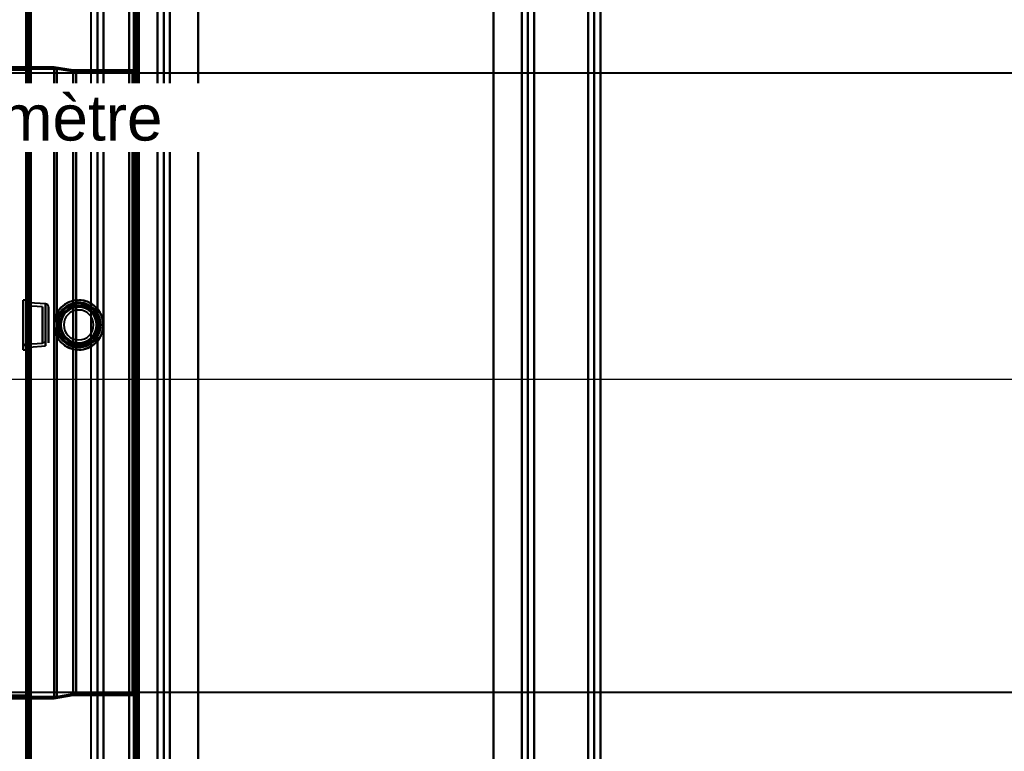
# Model space of a CAD drawing. Header units: millimetres. Extents: x -696 to 695, y -1041 to 611.
# Tile 31 of 90: x -537 to -222, y -118 to 116. Entities that reach past the tile are written whole.
import ezdxf

# ---------------------------------------------------------------- set-up
doc = ezdxf.new("R2010")
doc.units = ezdxf.units.MM
doc.layers.add('A-GENM', color=13, linetype='Continuous', lineweight=40)
doc.layers.add('G-IMPT', color=8, linetype='Continuous', lineweight=40)
doc.styles.add('Arial', font='arial.ttf', dxfattribs={"height": 14.6304})

# ---------------------------------------------------------------- blocks, each defined once
blk = doc.blocks.new('NEXA 400 CALQUES_dwg-748074-Niveau de réf_')
at = {"layer": 'G-IMPT'}
for p, q in [((-535, 286.4), (-535, -249.4)), ((-535, 286.4), (-535, -249.4)), ((-500, -248.9), (-500, 285.9)), ((-512.23, 270), (-512.23, -250)), ((-353.2, -250), (-353.2, 270)), ((-351.2, -250), (-351.2, 270)), ((-499.5, 250.9), (-499.5, -248.9)), ((-499.3, 112.5), (-500, 112.5)), ((-499.3, 112.5), (-500, 112.5)), ((-500, -112.5), (-500, 112.5)), ((-500, 0), (-500, 112.5)), ((-500, -112.5), (-500, 112.5)), ((-500, -112.5), (-500, 112.5)), ((-500, 112.5), (-500, -112.5)), ((-500, 112.5), (-500, -112.5)), ((-500, 112.5), (-500, 0)), ((-499.3, -112.5), (-499.3, 112.5)), ((-499.3, -112.5), (-499.3, 112.5)), ((-499.3, -112.5), (-499.3, 112.5)), ((-499.3, -112.5), (-499.3, 112.5)), ((-499.3, 112.5), (-499.3, -112.5)), ((-499.3, 112.5), (-499.3, -112.5)), ((-499.3, 112.5), (-499.3, -112.5)), ((-499.3, 112.5), (-499.3, -112.5)), ((-499.3, 105.25), (-500, 105.25)), ((-499.3, 105.25), (-500, 105.25)), ((-500, 104.75), (-500, 105.25)), ((-500, 104.75), (-500, 105.25)), ((-500, 104.75), (-500, 105.25)), ((-500, 104.75), (-500, 105.25)), ((-500, 105.25), (-500, 104.75)), ((-500, 105.25), (-500, 104.75)), ((-500, 105.25), (-500, 104.75)), ((-500, 105.25), (-500, 104.75)), ((-500, 104.75), (-499.3, 104.75)), ((-500, 104.75), (-499.3, 104.75)), ((-499.3, 104.75), (-499.3, 105.25)), ((-499.3, 104.75), (-499.3, 105.25)), ((-499.3, 104.75), (-499.3, 105.25)), ((-499.3, 104.75), (-499.3, 105.25)), ((-499.3, 105.25), (-499.3, 104.75)), ((-499.3, 105.25), (-499.3, 104.75)), ((-499.3, 105.25), (-499.3, 104.75)), ((-499.3, 105.25), (-499.3, 104.75)), ((-526, 101), (-556, 101)), ((-526, 101), (-556, 101)), ((-534.5, 101.5), (-535, 101.5)), ((-534.5, 101.5), (-535, 101.5)), ((-535, 101.5), (-535, -101.5)), ((-535, 101.5), (-535, -101.5)), ((-535, 101.5), (-535, -101.5)), ((-535, 101.5), (-535, -101.5)), ((-535, -101.5), (-535, 101.5)), ((-535, -101.5), (-535, 101.5)), ((-535, -101.5), (-535, 101.5)), ((-535, -101.5), (-535, 101.5)), ((-534.5, -101.5), (-534.5, 101.5)), ((-534.5, -101.5), (-534.5, 101.5)), ((-534.5, -101.5), (-534.5, 101.5)), ((-534.5, -101.5), (-534.5, 101.5)), ((-534.5, 101.5), (-534.5, -101.5)), ((-534.5, 101.5), (-534.5, -101.5)), ((-534.5, 101.5), (-534.5, -101.5)), ((-534.5, 101.5), (-534.5, -101.5)), ((-520, 100), (-526, 101)), ((-520, 100), (-526, 101)), ((-526, 101), (-526, -101)), ((-526, 101), (-526, -101)), ((-526, 101), (-526, -101)), ((-526, 101), (-526, -101)), ((-526, -101), (-526, 101)), ((-526, -101), (-526, 101)), ((-526, -101), (-526, 101)), ((-526, -101), (-526, 101)), ((-500, 101.5), (-500.5, 101.5)), ((-500, 101.5), (-500.5, 101.5)), ((-500.5, 101.5), (-500.5, -101.5)), ((-500.5, 101.5), (-500.5, -101.5)), ((-500.5, 101.5), (-500.5, -101.5)), ((-500.5, 101.5), (-500.5, -101.5)), ((-500.5, -101.5), (-500.5, 101.5)), ((-500.5, -101.5), (-500.5, 101.5)), ((-500.5, -101.5), (-500.5, 101.5)), ((-500.5, -101.5), (-500.5, 101.5)), ((-500, 101.5), (-500, -101.5)), ((-500, 101.5), (-500, -101.5)), ((-500, 101.5), (-500, -101.5)), ((-500, 101.5), (-500, -101.5)), ((-500, -101.5), (-500, 101.5)), ((-500, -101.5), (-500, 101.5)), ((-500, -101.5), (-500, 101.5)), ((-500, -101.5), (-500, 101.5)), ((-500, 101), (-500, 0)), ((-500, 101), (-500, 0)), ((-500, -101), (-500, 101)), ((-500, -101), (-500, 101)), ((-500, -101), (-500, 101)), ((-500, -101), (-500, 101)), ((572.61, 99.06), (-574.16, 99.06)), ((573.39, 99.06), (-573.39, 99.06)), ((-525.2, 100.41), (-556.77, 100.41)), ((-525.2, 100.41), (-556.77, 100.41)), ((-518.99, 99.37), (-525.2, 100.41)), ((-518.99, 99.37), (-525.2, 100.41)), ((-525.2, -100.41), (-525.2, 100.41)), ((-525.2, -100.41), (-525.2, 100.41)), ((-525.2, -100.41), (-525.2, 100.41)), ((-525.2, -100.41), (-525.2, 100.41)), ((-525.2, 100.41), (-525.2, -100.41)), ((-525.2, 100.41), (-525.2, -100.41)), ((-525.2, 100.41), (-525.2, -100.41)), ((-525.2, 100.41), (-525.2, -100.41)), ((-501, 100), (-520, 100)), ((-501, 100), (-520, 100)), ((-520, 100), (-520, -100)), ((-520, 100), (-520, -100)), ((-520, 100), (-520, -100)), ((-520, 100), (-520, -100)), ((-520, -100), (-520, 100)), ((-520, -100), (-520, 100)), ((-520, -100), (-520, 100)), ((-520, -100), (-520, 100)), ((-499.3, 99.37), (-518.99, 99.37)), ((-499.3, 99.37), (-518.99, 99.37)), ((-518.99, 0), (-518.99, 99.37)), ((-518.99, -99.37), (-518.99, 99.37)), ((-518.99, 0), (-518.99, 99.37)), ((-518.99, -99.37), (-518.99, 99.37)), ((-518.99, 99.37), (-518.99, 0)), ((-518.99, 99.37), (-518.99, -99.37)), ((-518.99, 99.37), (-518.99, 0)), ((-518.99, 99.37), (-518.99, -99.37)), ((-501, 100), (-501, -100)), ((-501, 100), (-501, -100)), ((-501, 100), (-501, -100)), ((-501, 100), (-501, -100)), ((-501, 0), (-501, 100)), ((-501, 0), (-501, 100)), ((-499.3, -99.37), (-499.3, 99.37)), ((-499.3, 0), (-499.3, 99.37)), ((-499.3, -99.37), (-499.3, 99.37)), ((-499.3, 0), (-499.3, 99.37)), ((-499.3, 99.37), (-499.3, 0)), ((-499.3, 99.37), (-499.3, 0)), ((-535, 26.45), (-535.95, 26.45)), ((-535.95, 26.45), (-535.95, 10.55)), ((-535.95, 26.45), (-535.95, 10.55)), ((-535.95, 10.55), (-535.95, 26.45)), ((-535.95, 10.55), (-535.95, 26.45)), ((-535.95, 25.65), (-535.95, 18.5)), ((-535.95, 25.65), (-535.95, 18.5)), ((-535.95, 11.35), (-535.95, 25.65)), ((-535.95, 11.35), (-535.95, 25.65)), ((-535, 26.45), (-535, 10.55)), ((-535, 26.45), (-535, 10.55)), ((-535, 10.55), (-535, 26.45)), ((-535, 10.55), (-535, 26.45)), ((-534.5, 26.37), (-535, 26.37)), ((-535, 26.37), (-535, 18.5)), ((-535, 10.62), (-535, 26.37)), ((-535, 10.62), (-535, 26.37)), ((-534.5, 25.62), (-535, 25.65)), ((-535, 11.35), (-535, 25.65)), ((-535, 11.35), (-535, 25.65)), ((-535, 25.65), (-535, 11.35)), ((-535, 25.65), (-535, 11.35)), ((-534.5, 18.5), (-534.5, 26.37)), ((-534.5, 26.37), (-534.5, 18.5)), ((-534.5, 18.5), (-534.5, 25.62)), ((-534.5, 25.62), (-534.5, 18.5)), ((-534.5, 25.62), (-534.5, 11.38)), ((-528.78, 25.22), (-534, 25.58)), ((-534, 18.5), (-534, 25.58)), ((-534, 11.42), (-534, 25.58)), ((-534, 25.58), (-534, 18.5)), ((-528.78, 18.5), (-528.78, 25.22)), ((-528.78, 25.22), (-528.78, 11.78)), ((-528.78, 25.22), (-528.78, 11.78)), ((-529.78, 24.28), (-535.02, 24.65)), ((-535.02, 24.65), (-535.02, 12.35)), ((-535.02, 24.65), (-535.02, 12.35)), ((-535.02, 18.5), (-535.02, 24.65)), ((-535.02, 18.5), (-535.02, 24.65)), ((-529.78, 24.28), (-529.78, 18.5)), ((-529.78, 24.28), (-529.78, 18.5)), ((-529.78, 12.72), (-529.78, 24.28)), ((-529.78, 12.72), (-529.78, 24.28)), ((-528.85, 23.28), (-528.85, 13.72)), ((-528.85, 23.28), (-528.85, 13.72)), ((-528.85, 18.5), (-528.85, 23.28)), ((-528.85, 18.5), (-528.85, 23.28)), ((-527.85, 12.78), (-527.85, 24.22)), ((-527.85, 12.78), (-527.85, 24.22)), ((-527.85, 24.22), (-527.85, 18.5)), ((-535.95, 18.5), (-535.95, 11.35)), ((-535.02, 12.35), (-535.02, 18.5)), ((-535, 18.5), (-535, 10.62)), ((-535, 18.5), (-535, 10.62)), ((-534.5, 18.5), (-534.5, 10.62)), ((-534.5, 11.38), (-534.5, 18.5)), ((-534.5, 10.62), (-534.5, 18.5)), ((-534.5, 18.5), (-534.5, 11.38)), ((-534, 11.42), (-534, 18.5)), ((-534, 18.5), (-534, 11.42)), ((-529.78, 18.5), (-529.78, 12.72)), ((-528.85, 13.72), (-528.85, 18.5)), ((-528.78, 11.78), (-528.78, 18.5)), ((-528.78, 11.78), (-528.78, 18.5)), ((-527.85, 18.5), (-527.85, 12.78)), ((-527.85, 18.5), (-527.85, 12.78)), ((-535.02, 12.35), (-529.78, 12.72)), ((-535.95, 10.55), (-535, 10.55)), ((-535, 11.35), (-534.5, 11.38)), ((-535, 10.62), (-534.5, 10.62)), ((-534, 11.42), (-528.78, 11.78)), ((-518.99, -99.37), (-518.99, 0)), ((-518.99, -99.37), (-518.99, 0)), ((-518.99, 0), (-518.99, -99.37)), ((-499.3, 0.25), (-500, 0.25)), ((-499.3, 0.25), (-500, 0.25)), ((-499.3, 0.25), (-500, 0.25)), ((-499.3, 0.25), (-500, 0.25)), ((-500, -0.25), (-500, 0.25)), ((-500, -0.25), (-500, 0.25)), ((-500, -0.25), (-500, 0.25)), ((-500, -0.25), (-500, 0.25)), ((-500, -0.25), (-500, 0.25)), ((-500, -0.25), (-500, 0.25)), ((-500, -0.25), (-500, 0.25)), ((-500, -0.25), (-500, 0.25)), ((-500, 0.25), (-500, -0.25)), ((-500, 0.25), (-500, -0.25)), ((-500, 0.25), (-500, -0.25)), ((-500, 0.25), (-500, -0.25)), ((-500, 0.25), (-500, -0.25)), ((-500, 0.25), (-500, -0.25)), ((-500, 0.25), (-500, -0.25)), ((-500, 0.25), (-500, -0.25)), ((-500, 0), (-500, -112.5)), ((-499.3, -0.25), (-499.3, 0.25)), ((-499.3, -0.25), (-499.3, 0.25)), ((-499.3, -0.25), (-499.3, 0.25)), ((-499.3, -0.25), (-499.3, 0.25)), ((-499.3, -0.25), (-499.3, 0.25)), ((-499.3, -0.25), (-499.3, 0.25)), ((-499.3, -0.25), (-499.3, 0.25)), ((-499.3, -0.25), (-499.3, 0.25)), ((-499.3, 0.25), (-499.3, -0.25)), ((-499.3, 0.25), (-499.3, -0.25)), ((-499.3, 0.25), (-499.3, -0.25)), ((-499.3, 0.25), (-499.3, -0.25)), ((-499.3, 0.25), (-499.3, -0.25)), ((-499.3, 0.25), (-499.3, -0.25)), ((-499.3, 0.25), (-499.3, -0.25)), ((-499.3, 0.25), (-499.3, -0.25)), ((-499.3, 0), (-499.3, -99.37)), ((-499.3, 0), (-499.3, -99.37)), ((-518.99, 0), (-518.99, -99.37)), ((-501, -100), (-501, 0)), ((-501, -100), (-501, 0)), ((-501, -100), (-501, 0)), ((-501, -100), (-501, 0)), ((-500, 0), (-500, -101)), ((-500, 0), (-500, -101)), ((-500, 0), (-500, -101)), ((-500, 0), (-500, -101)), ((-500, -112.5), (-500, 0)), ((-500, -0.25), (-499.3, -0.25)), ((-500, -0.25), (-499.3, -0.25)), ((-500, -0.25), (-499.3, -0.25)), ((-500, -0.25), (-499.3, -0.25)), ((-499.3, -99.37), (-499.3, 0)), ((-499.3, -99.37), (-499.3, 0)), ((-500, -60.84), (-500.5, -60.84)), ((-500, -60.84), (-500.5, -60.84)), ((-500.5, -67.34), (-500.5, -60.84)), ((-500.5, -67.34), (-500.5, -60.84)), ((-500.5, -67.34), (-500.5, -60.84)), ((-500.5, -67.34), (-500.5, -60.84)), ((-500.5, -60.84), (-500.5, -67.34)), ((-500.5, -60.84), (-500.5, -67.34)), ((-500.5, -60.84), (-500.5, -67.34)), ((-500.5, -60.84), (-500.5, -67.34)), ((-500, -67.34), (-500, -60.84)), ((-500, -67.34), (-500, -60.84)), ((-500, -67.34), (-500, -60.84)), ((-500, -67.34), (-500, -60.84)), ((-500, -60.84), (-500, -67.34)), ((-500, -60.84), (-500, -67.34)), ((-500, -60.84), (-500, -67.34)), ((-500, -60.84), (-500, -67.34)), ((-500.5, -67.34), (-500, -67.34)), ((-500.5, -67.34), (-500, -67.34)), ((-574.16, -99.06), (572.61, -99.06)), ((-573.39, -99.06), (573.39, -99.06)), ((-556.77, -100.41), (-525.2, -100.41)), ((-556.77, -100.41), (-525.2, -100.41)), ((-526, -101), (-520, -100)), ((-526, -101), (-520, -100)), ((-525.2, -100.41), (-518.99, -99.37)), ((-525.2, -100.41), (-518.99, -99.37)), ((-520, -100), (-501, -100)), ((-520, -100), (-501, -100)), ((-518.99, -99.37), (-499.3, -99.37)), ((-518.99, -99.37), (-499.3, -99.37)), ((-556, -101), (-526, -101)), ((-556, -101), (-526, -101)), ((-535, -101.5), (-534.5, -101.5)), ((-535, -101.5), (-534.5, -101.5)), ((-500.5, -101.5), (-500, -101.5)), ((-500.5, -101.5), (-500, -101.5)), ((-499.3, -104.75), (-500, -104.75)), ((-499.3, -104.75), (-500, -104.75)), ((-500, -105.25), (-500, -104.75)), ((-500, -105.25), (-500, -104.75)), ((-500, -105.25), (-500, -104.75)), ((-500, -105.25), (-500, -104.75)), ((-500, -104.75), (-500, -105.25)), ((-500, -104.75), (-500, -105.25)), ((-500, -104.75), (-500, -105.25)), ((-500, -104.75), (-500, -105.25)), ((-500, -105.25), (-499.3, -105.25)), ((-500, -105.25), (-499.3, -105.25)), ((-499.3, -105.25), (-499.3, -104.75)), ((-499.3, -105.25), (-499.3, -104.75)), ((-499.3, -105.25), (-499.3, -104.75)), ((-499.3, -105.25), (-499.3, -104.75)), ((-499.3, -104.75), (-499.3, -105.25)), ((-499.3, -104.75), (-499.3, -105.25)), ((-499.3, -104.75), (-499.3, -105.25)), ((-499.3, -104.75), (-499.3, -105.25)), ((-500, -112.5), (-499.3, -112.5)), ((-500, -112.5), (-499.3, -112.5))]:
    blk.add_line(p, q, dxfattribs=at)
at = {"layer": 'G-IMPT', "flags": 128}
for points in [[(-535, 286.4), (-535, 152.45), (-535, 18.5), (-535, -115.45), (-535, -249.4)], [(-535, -249.4), (-535, -115.45), (-535, 18.5), (-535, 152.45), (-535, 286.4)], [(-535, 286.4), (-535, 152.45), (-535, 18.5), (-535, -115.45), (-535, -249.4)], [(-535, -249.4), (-535, -115.45), (-535, 18.5), (-535, 152.45), (-535, 286.4)], [(-535, -249.4), (-535, -115.45), (-535, 18.5), (-535, 152.45), (-535, 286.4)], [(-535, -249.4), (-535, -115.45), (-535, 18.5), (-535, 152.45), (-535, 286.4)], [(-535, 286.4), (-535, 152.45), (-535, 18.5), (-535, -115.45), (-535, -249.4)], [(-535, 286.4), (-535, 152.45), (-535, 18.5), (-535, -115.45), (-535, -249.4)], [(-534.5, -249.4), (-534.5, -115.45), (-534.5, 18.5), (-534.5, 152.45), (-534.5, 286.4)], [(-534.5, 286.4), (-534.5, 152.45), (-534.5, 18.5), (-534.5, -115.45), (-534.5, -249.4)], [(-534.5, 286.4), (-534.5, 152.45), (-534.5, 18.5), (-534.5, -115.45), (-534.5, -249.4)], [(-534.5, 285.9), (-534.5, 152.2), (-534.5, 18.5), (-534.5, -115.2), (-534.5, -248.9)], [(-534.5, 285.9), (-534.5, 152.2), (-534.5, 18.5), (-534.5, -115.2), (-534.5, -248.9)], [(-534.5, -248.9), (-534.5, -115.2), (-534.5, 18.5), (-534.5, 152.2), (-534.5, 285.9)], [(-534.5, -248.9), (-534.5, -115.2), (-534.5, 18.5), (-534.5, 152.2), (-534.5, 285.9)], [(-534.5, 285.9), (-534.5, 152.2), (-534.5, 18.5), (-534.5, -115.2), (-534.5, -248.9)], [(-534.5, -248.9), (-534.5, -115.2), (-534.5, 18.5), (-534.5, 152.2), (-534.5, 285.9)], [(-534.4, 286.4), (-534.4, 152.45), (-534.4, 18.5), (-534.4, -115.45), (-534.4, -249.4)], [(-534.4, -249.4), (-534.4, -115.45), (-534.4, 18.5), (-534.4, 152.45), (-534.4, 286.4)], [(-534.4, -249.4), (-534.4, -115.45), (-534.4, 18.5), (-534.4, 152.45), (-534.4, 286.4)], [(-534.4, 286.4), (-534.4, 152.45), (-534.4, 18.5), (-534.4, -115.45), (-534.4, -249.4)], [(-534.4, 286.4), (-534.4, 152.45), (-534.4, 18.5), (-534.4, -115.45), (-534.4, -249.4)], [(-534.4, -249.4), (-534.4, -115.45), (-534.4, 18.5), (-534.4, 152.45), (-534.4, 286.4)], [(-534.4, -249.4), (-534.4, -115.45), (-534.4, 18.5), (-534.4, 152.45), (-534.4, 286.4)], [(-534.4, 286.4), (-534.4, 152.45), (-534.4, 18.5), (-534.4, -115.45), (-534.4, -249.4)], [(-534, -248.9), (-534, -115.2), (-534, 18.5), (-534, 152.2), (-534, 285.9)], [(-534, 285.9), (-534, 152.2), (-534, 18.5), (-534, -115.2), (-534, -248.9)], [(-534, -248.9), (-534, -115.2), (-534, 18.5), (-534, 152.2), (-534, 285.9)], [(-533.9, 285.9), (-533.9, 152.2), (-533.9, 18.5), (-533.9, -115.2), (-533.9, -248.9)], [(-533.9, 285.9), (-533.9, 152.2), (-533.9, 18.5), (-533.9, -115.2), (-533.9, -248.9)], [(-533.9, -248.9), (-533.9, -115.2), (-533.9, 18.5), (-533.9, 152.2), (-533.9, 285.9)], [(-533.5, 285.9), (-533.5, 152.2), (-533.5, 18.5), (-533.5, -115.2), (-533.5, -248.9)], [(-533.5, -248.9), (-533.5, -115.2), (-533.5, 18.5), (-533.5, 152.2), (-533.5, 285.9)], [(-533.5, 285.9), (-533.5, 152.2), (-533.5, 18.5), (-533.5, -115.2), (-533.5, -248.9)], [(-533.5, -248.9), (-533.5, -115.2), (-533.5, 18.5), (-533.5, 152.2), (-533.5, 285.9)], [(-533.5, -248.9), (-533.5, -115.2), (-533.5, 18.5), (-533.5, 152.2), (-533.5, 285.9)], [(-533.5, 285.9), (-533.5, 152.2), (-533.5, 18.5), (-533.5, -115.2), (-533.5, -248.9)], [(-533.5, -248.9), (-533.5, -115.2), (-533.5, 18.5), (-533.5, 152.2), (-533.5, 285.9)], [(-533.5, 285.9), (-533.5, 152.2), (-533.5, 18.5), (-533.5, -115.2), (-533.5, -248.9)], [(-502, -248.9), (-502, -115.2), (-502, 18.5), (-502, 152.2), (-502, 285.9)], [(-502, 285.9), (-502, 152.2), (-502, 18.5), (-502, -115.2), (-502, -248.9)], [(-502, 285.9), (-502, 152.2), (-502, 18.5), (-502, -115.2), (-502, -248.9)], [(-502, -248.9), (-502, -115.2), (-502, 18.5), (-502, 152.2), (-502, 285.9)], [(-502, 285.9), (-502, 152.2), (-502, 18.5), (-502, -115.2), (-502, -248.9)], [(-502, -248.9), (-502, -115.2), (-502, 18.5), (-502, 152.2), (-502, 285.9)], [(-500.6, -248.9), (-500.6, -115.2), (-500.6, 18.5), (-500.6, 152.2), (-500.6, 285.9)], [(-500.6, -248.9), (-500.6, -115.2), (-500.6, 18.5), (-500.6, 152.2), (-500.6, 285.9)], [(-500.6, 285.9), (-500.6, 152.2), (-500.6, 18.5), (-500.6, -115.2), (-500.6, -248.9)], [(-500.6, 285.9), (-500.6, 152.2), (-500.6, 18.5), (-500.6, -115.2), (-500.6, -248.9)], [(-500.6, 285.9), (-500.6, 152.2), (-500.6, 18.5), (-500.6, -115.2), (-500.6, -248.9)], [(-500.6, -248.9), (-500.6, -115.2), (-500.6, 18.5), (-500.6, 152.2), (-500.6, 285.9)], [(-500.5, 285.9), (-500.5, 152.2), (-500.5, 18.5), (-500.5, -115.2), (-500.5, -248.9)], [(-500.5, -248.9), (-500.5, -115.2), (-500.5, 18.5), (-500.5, 152.2), (-500.5, 285.9)], [(-514.17, -250), (-514.17, -120), (-514.17, 10), (-514.17, 140), (-514.17, 270)], [(-512.2, 270), (-512.2, 140), (-512.2, 10), (-512.2, -120), (-512.2, -250)], [(-512.2, -250), (-512.2, -120), (-512.2, 10), (-512.2, 140), (-512.2, 270)], [(-510.23, 270), (-510.23, 140), (-510.23, 10), (-510.23, -120), (-510.23, -250)], [(-510.23, -250), (-510.23, -120), (-510.23, 10), (-510.23, 140), (-510.23, 270)], [(-502, -249.4), (-502, -119.55), (-502, 10.3), (-502, 140.15), (-502, 270)], [(-502, 270), (-502, 140.15), (-502, 10.3), (-502, -119.55), (-502, -249.4)], [(-355.2, -250), (-355.2, -120), (-355.2, 10), (-355.2, 140), (-355.2, 270)], [(-355.2, 270), (-355.2, 140), (-355.2, 10), (-355.2, -120), (-355.2, -250)], [(-353.23, 270), (-353.23, 140), (-353.23, 10), (-353.23, -120), (-353.23, -250)], [(-353.23, -250), (-353.23, -120), (-353.23, 10), (-353.23, 140), (-353.23, 270)], [(-351.26, 270), (-351.26, 140), (-351.26, 10), (-351.26, -120), (-351.26, -250)], [(-351.26, -250), (-351.26, -120), (-351.26, 10), (-351.26, 140), (-351.26, 270)], [(-480, 263), (-480, 136.5), (-480, 10), (-480, -116.5), (-480, -243)], [(-480, -243), (-480, -116.5), (-480, 10), (-480, 136.5), (-480, 263)], [(-385.43, -243), (-385.43, -116.5), (-385.43, 10), (-385.43, 136.5), (-385.43, 263)], [(-385.43, 263), (-385.43, 136.5), (-385.43, 10), (-385.43, -116.5), (-385.43, -243)], [(-500, 254), (-500, 128.28), (-500, 2.55), (-500, -123.18), (-500, -248.9)], [(-500, -248.9), (-500, -123.18), (-500, 2.55), (-500, 128.28), (-500, 254)], [(-500, 251.4), (-500, 126.32), (-500, 1.25), (-500, -123.83), (-500, -248.9)], [(-500, -248.9), (-500, -123.83), (-500, 1.25), (-500, 126.32), (-500, 251.4)], [(-500, -248.9), (-500, -123.83), (-500, 1.25), (-500, 126.32), (-500, 251.4)], [(-500, 251.4), (-500, 126.2), (-500, 1), (-500, -124.2), (-500, -249.4)], [(-500, 251.4), (-500, 126.32), (-500, 1.25), (-500, -123.83), (-500, -248.9)], [(-500, -249.4), (-500, -124.2), (-500, 1), (-500, 126.2), (-500, 251.4)], [(-499.5, -249.4), (-499.5, -124.2), (-499.5, 1), (-499.5, 126.2), (-499.5, 251.4)], [(-499.5, 250.9), (-499.5, 125.95), (-499.5, 1), (-499.5, -123.95), (-499.5, -248.9)], [(-499.5, 250.9), (-499.5, 125.95), (-499.5, 1), (-499.5, -123.95), (-499.5, -248.9)], [(-499.5, -248.9), (-499.5, -123.95), (-499.5, 1), (-499.5, 125.95), (-499.5, 250.9)], [(-499.5, -248.9), (-499.5, -123.95), (-499.5, 1), (-499.5, 125.95), (-499.5, 250.9)], [(-499.5, -248.9), (-499.5, -123.95), (-499.5, 1), (-499.5, 125.95), (-499.5, 250.9)], [(-499.5, 250.9), (-499.5, 125.95), (-499.5, 1), (-499.5, -123.95), (-499.5, -248.9)], [(-499.4, 251.4), (-499.4, 126.2), (-499.4, 1), (-499.4, -124.2), (-499.4, -249.4)], [(-499.4, 251.4), (-499.4, 126.2), (-499.4, 1), (-499.4, -124.2), (-499.4, -249.4)], [(-499.4, -249.4), (-499.4, -124.2), (-499.4, 1), (-499.4, 126.2), (-499.4, 251.4)], [(-499, 251), (-499, 126), (-499, 1), (-499, -124), (-499, -249)], [(-499, -249), (-499, -124), (-499, 1), (-499, 126), (-499, 251)], [(-499, 250.9), (-499, 125.95), (-499, 1), (-499, -123.95), (-499, -248.9)], [(-499, -248.9), (-499, -123.95), (-499, 1), (-499, 125.95), (-499, 250.9)], [(-498.9, -248.9), (-498.9, -123.95), (-498.9, 1), (-498.9, 125.95), (-498.9, 250.9)], [(-498.9, 250.9), (-498.9, 125.95), (-498.9, 1), (-498.9, -123.95), (-498.9, -248.9)], [(-480, 251.4), (-480, 127.8), (-480, 4.2), (-480, -119.4), (-480, -243)], [(-480, -243), (-480, -119.4), (-480, 4.2), (-480, 127.8), (-480, 251.4)], [(-385.43, -243), (-385.43, -119.4), (-385.43, 4.2), (-385.43, 127.8), (-385.43, 251.4)], [(-385.43, 251.4), (-385.43, 127.8), (-385.43, 4.2), (-385.43, -119.4), (-385.43, -243)], [(-355.2, 251.4), (-355.2, 126.2), (-355.2, 1), (-355.2, -124.2), (-355.2, -249.4)], [(-355.2, -249.4), (-355.2, -124.2), (-355.2, 1), (-355.2, 126.2), (-355.2, 251.4)], [(-492.95, -228.78), (-492.95, -109.39), (-492.95, 10), (-492.95, 129.39), (-492.95, 248.78)], [(-492.95, 248.78), (-492.95, 129.39), (-492.95, 10), (-492.95, -109.39), (-492.95, -228.78)], [(-490.98, 248.84), (-490.98, 129.42), (-490.98, 10), (-490.98, -109.42), (-490.98, -228.84)], [(-490.98, -228.84), (-490.98, -109.42), (-490.98, 10), (-490.98, 129.42), (-490.98, 248.84)], [(-489.01, 248.78), (-489.01, 129.39), (-489.01, 10), (-489.01, -109.39), (-489.01, -228.78)], [(-489.01, -228.78), (-489.01, -109.39), (-489.01, 10), (-489.01, 129.39), (-489.01, 248.78)], [(-489.01, 248.78), (-489.01, 129.39), (-489.01, 10), (-489.01, -109.39), (-489.01, -228.78)], [(-489.01, -228.78), (-489.01, -109.39), (-489.01, 10), (-489.01, 129.39), (-489.01, 248.78)], [(-376.43, -228.78), (-376.43, -109.39), (-376.43, 10), (-376.43, 129.39), (-376.43, 248.78)], [(-376.43, 248.78), (-376.43, 129.39), (-376.43, 10), (-376.43, -109.39), (-376.43, -228.78)], [(-376.43, 248.78), (-376.43, 129.39), (-376.43, 10), (-376.43, -109.39), (-376.43, -228.78)], [(-376.43, -228.78), (-376.43, -109.39), (-376.43, 10), (-376.43, 129.39), (-376.43, 248.78)], [(-374.46, -228.84), (-374.46, -109.42), (-374.46, 10), (-374.46, 129.42), (-374.46, 248.84)], [(-374.46, 248.84), (-374.46, 129.42), (-374.46, 10), (-374.46, -109.42), (-374.46, -228.84)], [(-372.49, 248.78), (-372.49, 129.39), (-372.49, 10), (-372.49, -109.39), (-372.49, -228.78)], [(-372.49, -228.78), (-372.49, -109.39), (-372.49, 10), (-372.49, 129.39), (-372.49, 248.78)], [(-501, 100), (-500.96, 100), (-500.92, 100), (-500.88, 100.01), (-500.84, 100.01), (-500.8, 100.02), (-500.76, 100.03), (-500.72, 100.04), (-500.69, 100.05), (-500.65, 100.06), (-500.61, 100.08), (-500.57, 100.1), (-500.54, 100.11), (-500.5, 100.13), (-500.47, 100.15), (-500.44, 100.17), (-500.4, 100.2), (-500.37, 100.22), (-500.34, 100.25), (-500.31, 100.28), (-500.28, 100.3), (-500.26, 100.33), (-500.23, 100.36), (-500.2, 100.39), (-500.18, 100.43), (-500.16, 100.46), (-500.14, 100.49), (-500.12, 100.53), (-500.1, 100.56), (-500.08, 100.6), (-500.07, 100.64), (-500.05, 100.68), (-500.04, 100.71), (-500.03, 100.75), (-500.02, 100.79), (-500.01, 100.83), (-500.01, 100.87), (-500, 100.91), (-500, 100.95), (-500, 100.99), (-500, 101)], [(-501, 100), (-500.96, 100), (-500.92, 100), (-500.88, 100.01), (-500.84, 100.01), (-500.8, 100.02), (-500.76, 100.03), (-500.72, 100.04), (-500.69, 100.05), (-500.65, 100.06), (-500.61, 100.08), (-500.57, 100.1), (-500.54, 100.11), (-500.5, 100.13), (-500.47, 100.15), (-500.44, 100.17), (-500.4, 100.2), (-500.37, 100.22), (-500.34, 100.25), (-500.31, 100.28), (-500.28, 100.3), (-500.26, 100.33), (-500.23, 100.36), (-500.2, 100.39), (-500.18, 100.43), (-500.16, 100.46), (-500.14, 100.49), (-500.12, 100.53), (-500.1, 100.56), (-500.08, 100.6), (-500.07, 100.64), (-500.05, 100.68), (-500.04, 100.71), (-500.03, 100.75), (-500.02, 100.79), (-500.01, 100.83), (-500.01, 100.87), (-500, 100.91), (-500, 100.95), (-500, 100.99), (-500, 101)], [(-527.85, 24.23), (-527.87, 24.4), (-527.91, 24.55), (-527.97, 24.68), (-528.12, 24.9), (-528.26, 25.03), (-528.39, 25.11), (-528.59, 25.18), (-528.78, 25.22)], [(-512.82, 24.35), (-512.82, 24.07), (-512.82, 23.78), (-512.82, 23.49), (-512.82, 23.21)], [(-528.85, 13.7), (-528.87, 13.53), (-528.91, 13.38), (-528.97, 13.25), (-529.12, 13.04), (-529.26, 12.9), (-529.39, 12.83), (-529.59, 12.75), (-529.78, 12.72)], [(-512.82, 13.79), (-512.82, 13.51), (-512.82, 13.22), (-512.82, 12.93), (-512.82, 12.65)], [(-535.02, 12.35), (-535.19, 12.32), (-535.34, 12.27), (-535.48, 12.2), (-535.68, 12.04), (-535.8, 11.88), (-535.87, 11.74), (-535.93, 11.54), (-535.95, 11.37)], [(-500, -101), (-500, -100.96), (-500, -100.92), (-500.01, -100.88), (-500.01, -100.84), (-500.02, -100.8), (-500.03, -100.76), (-500.04, -100.72), (-500.05, -100.69), (-500.06, -100.65), (-500.08, -100.61), (-500.1, -100.57), (-500.11, -100.54), (-500.13, -100.5), (-500.15, -100.47), (-500.17, -100.44), (-500.2, -100.4), (-500.22, -100.37), (-500.25, -100.34), (-500.28, -100.31), (-500.3, -100.28), (-500.33, -100.26), (-500.36, -100.23), (-500.39, -100.2), (-500.43, -100.18), (-500.46, -100.16), (-500.49, -100.14), (-500.53, -100.12), (-500.56, -100.1), (-500.6, -100.08), (-500.64, -100.07), (-500.68, -100.05), (-500.71, -100.04), (-500.75, -100.03), (-500.79, -100.02), (-500.83, -100.01), (-500.87, -100.01), (-500.91, -100), (-500.95, -100), (-500.99, -100), (-501, -100)], [(-500, -101), (-500, -100.96), (-500, -100.92), (-500.01, -100.88), (-500.01, -100.84), (-500.02, -100.8), (-500.03, -100.76), (-500.04, -100.72), (-500.05, -100.69), (-500.06, -100.65), (-500.08, -100.61), (-500.1, -100.57), (-500.11, -100.54), (-500.13, -100.5), (-500.15, -100.47), (-500.17, -100.44), (-500.2, -100.4), (-500.22, -100.37), (-500.25, -100.34), (-500.28, -100.31), (-500.3, -100.28), (-500.33, -100.26), (-500.36, -100.23), (-500.39, -100.2), (-500.43, -100.18), (-500.46, -100.16), (-500.49, -100.14), (-500.53, -100.12), (-500.56, -100.1), (-500.6, -100.08), (-500.64, -100.07), (-500.68, -100.05), (-500.71, -100.04), (-500.75, -100.03), (-500.79, -100.02), (-500.83, -100.01), (-500.87, -100.01), (-500.91, -100), (-500.95, -100), (-500.99, -100), (-501, -100)]]:
    blk.add_lwpolyline(points, dxfattribs=at)
at = {"layer": 'G-IMPT'}
for radius, start, end in [(7.95, 90, 270), (7.95, 90, 180), (7.95, 47.4205, 312.5795), (7.87, 90, 270), (7.87, 0, 180), (7.88, 360, 180), (7.88, 360, 180), (7.15, 90, 270), (7.15, 90, 270), (7.15, 41.1765, 180), (7.15, 41.1765, 318.8235), (7.12, 90, 180), (7.12, 0, 180), (7.08, 90, 180), (7.08, 0, 180), (6.72, 0, 180), (6.72, 90, 270), (7.95, 270, 90), (7.95, 47.4205, 90), (7.88, 270, 90), (7.15, 270, 90), (7.15, 270, 90), (7.12, 270, 90), (7.08, 270, 90), (6.72, 270, 90), (6.15, 90, 270), (6.15, 90, 180), (5.78, 90, 180), (5.78, 90, 270), (5.72, 90, 270), (5.72, 0, 180), (4.78, 90, 270), (4.78, 90, 180), (6.15, 270, 90), (6.15, 0, 90), (5.78, 0, 90), (5.78, 270, 90), (5.72, 270, 90), (4.78, 270, 90), (4.78, 0, 90), (7.95, 180, 270), (7.87, 180, 270), (7.87, 180, 360), (7.88, 180, 0), (7.15, 180, 318.8235), (7.12, 180, 270), (7.12, 180, 0), (7.08, 180, 270), (7.08, 180, 0), (6.72, 180, 270), (6.15, 180, 360), (5.78, 180, 0), (5.72, 180, 270), (4.78, 180, 360), (7.87, 270, 360), (5.72, 270, 0), (6.72, 270, 360), (7.95, 270, 312.5795)]:
    blk.add_arc((-518.2, 18.5), radius, start, end, dxfattribs=at)
for points, knots in [([(-512.82, 12.65), (-512.44, 13), (-511.91, 13.59), (-511.39, 14.38), (-511.13, 14.85), (-510.95, 15.22), (-510.79, 15.6), (-510.6, 16.13), (-510.34, 17.08), (-510.19, 18.5), (-510.34, 19.92), (-510.6, 20.87), (-510.79, 21.4), (-510.95, 21.78), (-511.13, 22.15), (-511.39, 22.62), (-511.91, 23.41), (-512.44, 24), (-512.82, 24.35)], [0, 0, 0, 0, 0.125, 0.1875, 0.21875, 0.25, 0.28125, 0.3125, 0.375, 0.5, 0.625, 0.6875, 0.71875, 0.75, 0.78125, 0.8125, 0.875, 1, 1, 1, 1]), ([(-512.82, 23.21), (-512.8, 23.04), (-512.75, 22.7), (-512.65, 22.17), (-512.53, 21.71), (-512.42, 21.33), (-512.34, 21.05), (-512.26, 20.74), (-512.16, 20.32), (-512.01, 19.57), (-511.96, 18.93), (-511.96, 18.5)], [0, 0, 0, 0, 0.125, 0.25, 0.375, 0.4375, 0.5, 0.5625, 0.625, 0.75, 1, 1, 1, 1]), ([(-511.96, 18.5), (-511.96, 18.04), (-512.02, 17.38), (-512.2, 16.51), (-512.36, 15.89), (-512.52, 15.34), (-512.66, 14.8), (-512.75, 14.29), (-512.8, 13.96), (-512.82, 13.79)], [0, 0, 0, 0, 0.25, 0.375, 0.5, 0.625, 0.75, 0.875, 1, 1, 1, 1])]:
    blk.add_open_spline(points, degree=3, knots=knots, dxfattribs=at)
blk = doc.blocks.new('Souche connecteur circulaire R23 - Souche connecteur circulaire R23-748177-Niveau de réf_')
at = {"layer": 'A-GENM'}
for p, q in [((-535, 100), (-575, 100)), ((-575, 100), (-575, -100)), ((-575, 100), (-575, -100)), ((-535, -100), (-535, 100)), ((-535, -100), (-535, 100)), ((-575, -100), (-535, -100))]:
    blk.add_line(p, q, dxfattribs=at)
blk = doc.blocks.new('Souche connecteur circulaire R23 - Souche connecteur circulaire R23-748178-Niveau de réf_')
at = {"layer": 'A-GENM'}
for p, q in [((-535, 100), (-575, 100)), ((-575, 100), (-575, -100)), ((-575, 100), (-575, -100)), ((-535, -100), (-535, 100)), ((-535, -100), (-535, 100)), ((-575, -100), (-535, -100))]:
    blk.add_line(p, q, dxfattribs=at)

msp = doc.modelspace()

# ---------------------------------------------------------------- linework, layer by layer
at = {"color": 94, "lineweight": 30}
msp.add_line((609.6, 1), (-609.6, 1), dxfattribs=at)

# ---------------------------------------------------------------- block references
at = {"layer": 'A-GENM'}
for name in ['Souche connecteur circulaire R23 - Souche connecteur circulaire R23-748177-Niveau de réf_', 'Souche connecteur circulaire R23 - Souche connecteur circulaire R23-748178-Niveau de réf_']:
    msp.add_blockref(name, (0, 0), dxfattribs=at)
at = {"layer": 'G-IMPT'}
msp.add_blockref('NEXA 400 CALQUES_dwg-748074-Niveau de réf_', (0, 0), dxfattribs=at)

# ---------------------------------------------------------------- next in the draw order: texts
at = {"color": 5, "lineweight": 30, "insert": (-532.05, 92.15), "char_height": 14.63, "width": 99.2058, "attachment_point": 2, "line_spacing_factor": 0.941778, "style": 'Arial', "bg_fill": 3, "box_fill_scale": 1.25, "bg_fill_color": 9, "bg_fill_true_color": 13158600, "bg_fill_transparency": 0}
msp.add_mtext('Diamètre', dxfattribs=at)

# ---------------------------------------------------------------- next in the draw order: texts
at = {"color": 5, "lineweight": 30, "insert": (-532.82, 92.15), "char_height": 14.63, "width": 99.2058, "attachment_point": 2, "line_spacing_factor": 0.941778, "style": 'Arial', "bg_fill": 3, "box_fill_scale": 1.25, "bg_fill_color": 9, "bg_fill_true_color": 13158600, "bg_fill_transparency": 0}
msp.add_mtext('Diamètre', dxfattribs=at)

# ---------------------------------------------------------------- next in the draw order: linework, layer by layer
at = {"color": 94, "lineweight": 30}
msp.add_circle((0, 1), 609.6, dxfattribs=at)

doc.saveas('drawing.dxf')
